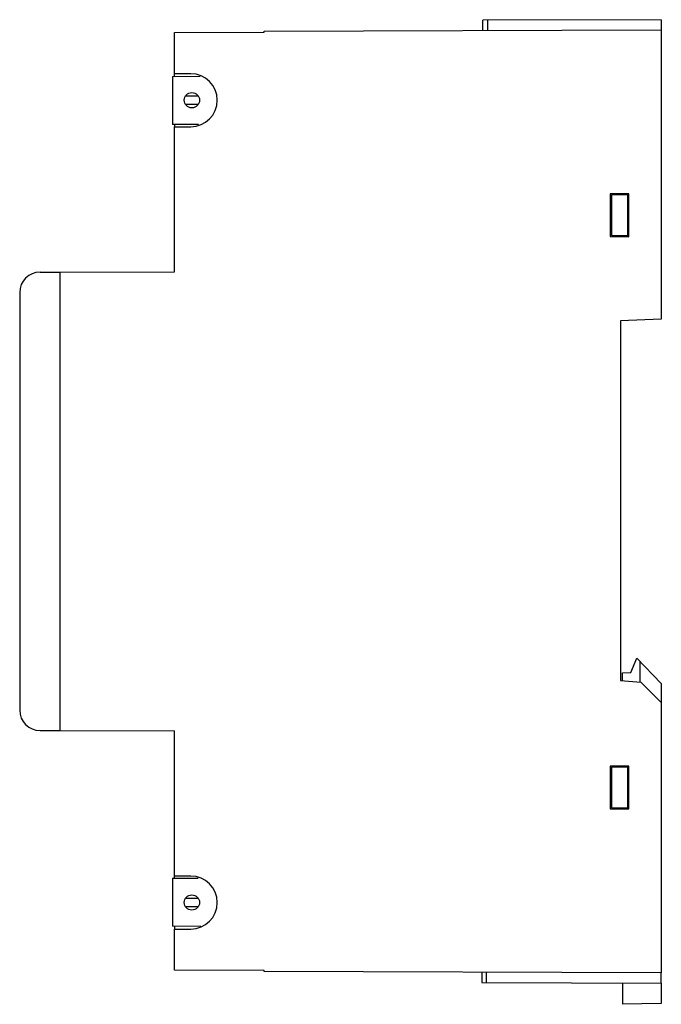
# Model space of a CAD drawing. Header units: millimetres. Extents: x 10.2 to 73.2, y 9.6 to 106.3.
import ezdxf

# ---------------------------------------------------------------- set-up
doc = ezdxf.new("R2010")
doc.units = ezdxf.units.MM
doc.header["$LTSCALE"] = 7.5516
for name, color, linetype in [('00_COMPONENTS_2', 7, 'CONTINUOUS'), ('00_COMPONENTS_3', 7, 'CONTINUOUS'), ('00_COMPONENTS_4', 7, 'CONTINUOUS')]:
    doc.layers.add(name, color=color, linetype=linetype)

msp = doc.modelspace()

# ---------------------------------------------------------------- linework, layer by layer
at = {"layer": '00_COMPONENTS_2', "color": 7, "linetype": 'Continuous'}
for p, q in [((12.165, 81.487), (14.155, 81.487)), ((10.165, 79.487), (10.165, 38.461)), ((12.165, 36.461), (14.155, 36.461))]:
    msp.add_line(p, q, dxfattribs=at)
for centre, start, end in [((12.165, 79.487), 90, 180), ((12.165, 38.461), 180, 270)]:
    msp.add_arc(centre, 2, start, end, dxfattribs=at)
at = {"layer": '00_COMPONENTS_3', "color": 7, "linetype": 'Continuous'}
for p, q in [((70.165, 42.169), (70.766, 43.572)), ((70.766, 43.572), (73.165, 41.088)), ((71.065, 43.262), (71.065, 41.226)), ((69.365, 42.141), (70.165, 42.169)), ((69.365, 41.36), (69.365, 42.141)), ((73.165, 41.088), (73.165, 39.221)), ((69.365, 11.673), (69.365, 9.571)), ((73.165, 11.661), (73.165, 9.638)), ((73.165, 9.638), (69.365, 9.571))]:
    msp.add_line(p, q, dxfattribs=at)
at = {"layer": '00_COMPONENTS_4', "color": 7, "linetype": 'Continuous'}
for p, q in [((73.163, 106.277), (55.65, 106.222)), ((55.653, 105.217), (55.65, 106.222)), ((56.089, 106.223), (56.092, 105.218)), ((73.163, 106.277), (73.165, 105.272)), ((25.365, 105.022), (34.165, 105.05)), ((25.365, 100.696), (25.365, 105.022)), ((34.165, 105.15), (73.165, 105.272)), ((34.165, 105.05), (34.165, 105.15)), ((73.165, 105.272), (73.165, 76.862)), ((25.17, 100.694), (27.893, 100.718)), ((25.17, 100.694), (25.17, 95.994)), ((26.965, 100.967), (25.365, 100.967)), ((26.483, 98.804), (27.662, 98.804)), ((27.661, 97.938), (26.484, 97.938)), ((27.729, 95.972), (25.17, 95.994)), ((25.365, 95.992), (25.365, 95.77)), ((25.365, 81.522), (25.365, 95.767)), ((25.365, 95.767), (26.965, 95.767)), ((69.965, 89.174), (68.155, 89.168)), ((68.155, 89.168), (68.155, 84.968)), ((68.265, 89.068), (68.265, 85.068)), ((69.865, 89.068), (68.265, 89.068)), ((69.865, 85.068), (69.865, 89.068)), ((69.965, 84.964), (69.965, 89.174)), ((68.155, 84.968), (69.965, 84.964)), ((68.265, 85.068), (69.865, 85.068)), ((14.155, 81.487), (25.365, 81.522)), ((14.155, 36.457), (14.155, 81.487)), ((73.165, 76.862), (69.165, 76.715)), ((69.165, 76.715), (69.165, 41.375)), ((69.165, 41.375), (71.169, 41.218)), ((71.169, 41.218), (73.165, 39.221)), ((73.165, 39.221), (73.165, 12.661)), ((14.155, 36.457), (25.365, 36.421)), ((25.365, 21.953), (25.365, 36.421)), ((69.965, 32.974), (68.155, 32.967)), ((68.155, 32.967), (68.155, 28.767)), ((69.965, 28.764), (69.965, 32.974)), ((69.865, 32.868), (68.265, 32.868)), ((68.265, 32.868), (68.265, 28.868)), ((69.865, 28.868), (69.865, 32.868)), ((68.155, 28.767), (69.965, 28.764)), ((68.265, 28.868), (69.865, 28.868)), ((25.17, 21.951), (27.688, 21.973)), ((25.17, 21.951), (25.17, 17.251)), ((26.965, 22.167), (25.365, 22.167)), ((26.483, 20.004), (27.662, 20.004)), ((27.661, 19.138), (26.484, 19.138)), ((27.935, 17.227), (25.17, 17.251)), ((25.365, 17.249), (25.365, 16.97)), ((25.365, 16.967), (26.965, 16.967)), ((25.365, 12.911), (25.365, 16.967)), ((34.165, 12.884), (25.365, 12.911)), ((34.165, 12.784), (34.165, 12.884)), ((73.165, 12.661), (34.165, 12.784)), ((55.537, 12.717), (55.534, 11.717)), ((55.976, 12.715), (55.973, 11.715)), ((73.162, 11.661), (73.165, 12.661)), ((55.534, 11.717), (73.162, 11.661))]:
    msp.add_line(p, q, dxfattribs=at)
for centre in [(27.07, 98.371), (27.07, 19.571)]:
    msp.add_circle(centre, 0.75, dxfattribs=at)
for centre in [(26.965, 98.367), (26.965, 19.567)]:
    msp.add_arc(centre, 2.6, 270, 90, dxfattribs=at)

doc.saveas('drawing.dxf')
